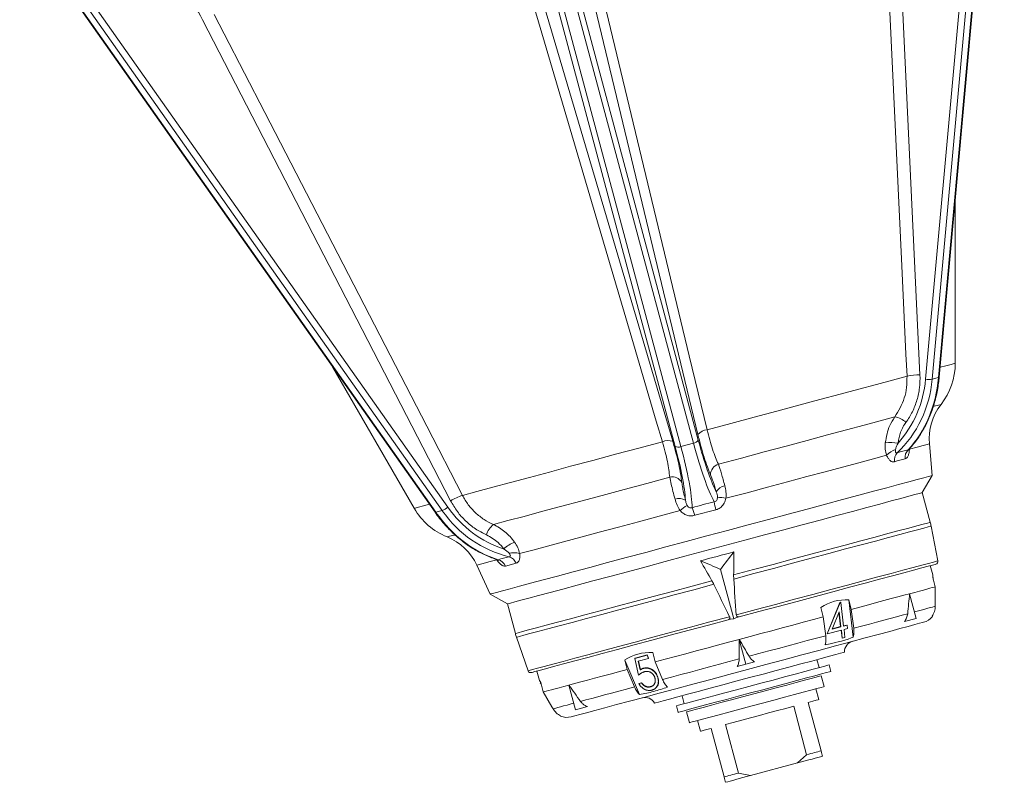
# Model space of a CAD drawing. Header units: millimetres. Extents: x -45 to 292, y -167 to 549.
# Tile 1 of 16: x 100 to 276, y -167 to -30. Entities that reach past the tile are written whole.
import ezdxf

# ---------------------------------------------------------------- set-up
doc = ezdxf.new("R2010")
doc.units = ezdxf.units.MM

msp = doc.modelspace()

# ---------------------------------------------------------------- linework, layer by layer
at = {"color": 7, "linetype": 'Continuous', "lineweight": 15}
for p, q in [((262.3, -94.62), (273.97, 34.09)), ((275.17, 34.08), (263.49, -94.63)), ((264.61, -94.33), (276.29, 34.38)), ((264.74, -94.25), (276.41, 34.46)), ((220.69, -106.1), (189.29, 11.07)), ((190.16, 11.64), (221.55, -105.54)), ((217.41, -106.65), (186.01, 10.52)), ((187.05, 10.47), (218.44, -106.7)), ((256.73, 3.04), (261.29, -93.85)), ((102.2, -11.93), (176.66, -117.56)), ((221.48, -104.52), (199.3, -12.35)), ((99.9, -12.84), (174.37, -118.47)), ((100.05, -12.84), (174.51, -118.47)), ((175.64, -118.17), (101.17, -12.54)), ((190.09, -14.82), (216.96, -105.73)), ((177.15, -116.39), (132.65, -30.21)), ((267.62, -91.76), (267.62, -62.5)), ((155.99, -92.41), (170.62, -117.75)), ((264.61, -94.33), (263.49, -94.63)), ((220.69, -106.1), (218.44, -106.7)), ((263.48, -111.88), (262.98, -106.19)), ((261.71, -114.94), (263.48, -111.88)), ((263.13, -120.26), (261.71, -114.94)), ((175.64, -118.17), (174.51, -118.47)), ((224.7, -118), (220.92, -119.01)), ((264.5, -127.17), (263.29, -120.94)), ((181.86, -127.93), (184.27, -133.11)), ((188.88, -127.6), (187, -128.1)), ((227.91, -137.55), (225.54, -128.7)), ((263.59, -129.69), (263.14, -128.02)), ((227.91, -130.42), (227.89, -129.7)), ((264.03, -131.82), (263.58, -130.14)), ((263.68, -130.16), (263.59, -130.16)), ((184.27, -133.11), (187.33, -134.87)), ((260.62, -137.5), (259.43, -133.05)), ((187.33, -134.87), (188.76, -140.19)), ((243.96, -137.2), (243.51, -135.52)), ((244.63, -140.26), (246.95, -134.61)), ((244.68, -140.27), (247, -134.63)), ((246.95, -134.61), (247.04, -134.59)), ((247, -134.63), (246.95, -134.61)), ((247, -134.63), (247.1, -134.6)), ((247.1, -134.6), (247.04, -134.59)), ((247.1, -134.6), (247.6, -138.84)), ((248.98, -135.86), (248.52, -134.17)), ((249.33, -140.86), (248.52, -134.17)), ((249.41, -139.23), (248.98, -135.86)), ((227.34, -137.61), (226.92, -137.73)), ((227.34, -137.61), (227.91, -137.55)), ((227.91, -137.55), (228.43, -137.32)), ((228.86, -137.21), (228.43, -137.32)), ((244.39, -140.58), (243.96, -137.2)), ((246.81, -136.31), (245.54, -139.39)), ((247.07, -138.95), (246.77, -136.41)), ((247.13, -138.97), (246.81, -136.31)), ((258.51, -138.06), (260.62, -137.5)), ((245.54, -139.39), (247.13, -138.97)), ((245.56, -139.36), (247.07, -138.95)), ((247.13, -138.97), (247.07, -138.95)), ((247.6, -138.81), (248.16, -138.66)), ((247.6, -138.84), (248.22, -138.68)), ((248.29, -139.3), (247.68, -139.47)), ((248.22, -138.68), (248.16, -138.66)), ((248.22, -138.68), (248.29, -139.3)), ((188.96, -140.85), (191.03, -146.86)), ((244.68, -140.27), (244.63, -140.26)), ((247.2, -139.6), (244.68, -140.27)), ((247.32, -141), (247.15, -139.61)), ((247.37, -141.01), (247.2, -139.6)), ((247.37, -141.01), (247.32, -141)), ((247.85, -140.88), (247.37, -141.01)), ((247.68, -139.47), (247.85, -140.88)), ((230.09, -145.68), (228.9, -141.24)), ((210.18, -144.66), (212.36, -144.07)), ((210.18, -144.66), (210.22, -144.62)), ((210.85, -147.64), (210.18, -144.66)), ((210.22, -144.62), (212.4, -144.03)), ((212.61, -144.65), (210.8, -145.14)), ((212.36, -144.07), (212.4, -144.03)), ((212.36, -144.07), (212.61, -144.65)), ((212.4, -144.03), (212.65, -144.61)), ((212.61, -144.65), (212.65, -144.61)), ((213.84, -145.27), (213.39, -143.59)), ((208.82, -146.62), (208.37, -144.93)), ((211.02, -151.12), (208.37, -144.93)), ((210.8, -145.14), (211.15, -146.71)), ((210.84, -145.13), (211.19, -146.67)), ((211.73, -146.43), (211.77, -146.39)), ((215.15, -148.41), (213.84, -145.27)), ((228.54, -146.09), (230.09, -145.68)), ((230.09, -145.68), (231.64, -145.26)), ((243.2, -146.3), (242.81, -144.86)), ((245.32, -146.98), (245.01, -145.82)), ((192.63, -146.91), (193.08, -148.59)), ((210.13, -149.76), (208.82, -146.62)), ((211.15, -146.71), (211.19, -146.67)), ((214.19, -147.83), (214.23, -147.8)), ((244.1, -149.69), (243.58, -147.75)), ((193.23, -149.03), (193.31, -148.99)), ((193.76, -150.65), (193.31, -148.97)), ((199.55, -153.86), (198.36, -149.42)), ((210.89, -149.16), (211.37, -149.04)), ((210.89, -149.16), (210.93, -149.12)), ((210.93, -149.12), (211.41, -149)), ((211.37, -149.04), (211.41, -149)), ((212.98, -149.74), (213.01, -149.7)), ((213.97, -149.91), (214.01, -149.87)), ((218.66, -151.33), (219.05, -152.78)), ((243.17, -152.01), (242.65, -150.07)), ((199.55, -153.86), (201.67, -153.29)), ((217.64, -153.15), (217.95, -154.31)), ((240.98, -161.91), (238.66, -153.22)), ((241.24, -152.52), (243.57, -161.22)), ((219.44, -154.22), (219.95, -156.16)), ((221.4, -155.77), (221.92, -157.7)), ((226.44, -156.49), (228.77, -165.18)), ((226.18, -165.88), (223.85, -157.18)), ((239.34, -163.38), (240.98, -161.91)), ((230.92, -165.64), (239.34, -163.38)), ((228.77, -165.18), (230.92, -165.64))]:
    msp.add_line(p, q, dxfattribs=at)
at = {"color": 7, "linetype": 'Continuous', "lineweight": 15, "flags": 128}
for points in [[(258.97, -94.08), (258.79, -90.12), (258.05, -74.32), (255.08, -11.12), (254.42, 2.81)], [(200.94, -11.52), (201.84, -15.27), (205.46, -30.3), (219.94, -90.42), (223.13, -103.68)], [(215.11, -105.83), (214.02, -102.12), (209.64, -87.29), (192.11, -27.99), (188.25, -14.92)], [(134.77, -29.25), (136.58, -32.76), (143.84, -46.82), (172.87, -103.04), (179.27, -115.43)], [(223.13, -103.68), (227.37, -102.54), (231.55, -101.42), (235.63, -100.33), (239.58, -99.27), (243.37, -98.26), (246.97, -97.29), (250.36, -96.38), (253.51, -95.54), (256.38, -94.77), (258.97, -94.08)], [(225.16, -109.85), (229.29, -108.74), (233.35, -107.65), (237.3, -106.6), (241.1, -105.58), (244.72, -104.61), (248.13, -103.69), (251.29, -102.85), (254.18, -102.07), (256.77, -101.38)], [(179.27, -115.43), (181.86, -114.74), (184.74, -113.97), (187.88, -113.12), (191.27, -112.22), (194.87, -111.25), (198.67, -110.23), (202.62, -109.18), (206.7, -108.08), (210.87, -106.96), (215.11, -105.83)], [(226.52, -115.96), (230.29, -114.95), (233.98, -113.96), (237.57, -113), (241.03, -112.07), (244.32, -111.19), (247.43, -110.36), (250.31, -109.59), (252.95, -108.88), (255.31, -108.24)], [(184.83, -120.66), (187.42, -119.96), (190.31, -119.19), (193.47, -118.34), (196.88, -117.43), (200.5, -116.46), (204.3, -115.44), (208.25, -114.38), (212.31, -113.29), (216.44, -112.18)], [(234.13, -119.75), (237.66, -118.8), (241.08, -117.88), (244.34, -117.01), (247.43, -116.18), (250.31, -115.41), (252.95, -114.7), (255.34, -114.06), (257.46, -113.5), (259.27, -113.01), (260.78, -112.61), (261.96, -112.29), (262.81, -112.06), (263.32, -111.93), (263.48, -111.88)], [(187.33, -134.87), (187.43, -134.85), (187.87, -134.73), (188.64, -134.52), (189.75, -134.23), (191.19, -133.84), (192.93, -133.37), (194.97, -132.83), (197.29, -132.21), (199.86, -131.52), (202.66, -130.77), (205.67, -129.96), (208.85, -129.11), (212.18, -128.22), (215.62, -127.29), (219.15, -126.35), (222.73, -125.39), (226.32, -124.43), (229.9, -123.47), (233.42, -122.52), (236.87, -121.6), (240.19, -120.71), (243.38, -119.86), (246.38, -119.05), (249.18, -118.3), (251.75, -117.61), (254.07, -116.99), (256.11, -116.44), (257.86, -115.98), (259.29, -115.59), (260.4, -115.29), (261.18, -115.09), (261.61, -114.97), (261.71, -114.94)], [(189.52, -125.87), (191.89, -125.24), (194.53, -124.53), (197.41, -123.76), (200.51, -122.93), (203.81, -122.05), (207.27, -121.12), (210.86, -120.16), (214.55, -119.17), (218.31, -118.16)], [(184.27, -133.11), (184.32, -133.09), (184.69, -133), (185.39, -132.81), (186.44, -132.53), (187.81, -132.16), (189.5, -131.7), (191.49, -131.17), (193.77, -130.56), (196.31, -129.88), (199.1, -129.13), (202.1, -128.33), (205.29, -127.47), (208.65, -126.57), (212.14, -125.64), (215.73, -124.68), (219.4, -123.69), (223.1, -122.7), (226.81, -121.71), (230.5, -120.72), (234.13, -119.75)], [(221.92, -127.16), (222.67, -126.96), (223.41, -126.76), (224.16, -126.56), (224.91, -126.36), (225.66, -126.16), (226.41, -125.96), (227.16, -125.76), (227.9, -125.56)], [(264.14, -127.75), (264.01, -127.79), (263.55, -127.91), (262.74, -128.13), (261.61, -128.43), (260.16, -128.82), (258.4, -129.29), (256.35, -129.84), (254.03, -130.46), (251.47, -131.15), (248.68, -131.89), (245.7, -132.69), (242.54, -133.54), (239.25, -134.42), (235.85, -135.33), (232.38, -136.26), (228.86, -137.21)], [(263.59, -129.69), (263.59, -129.74), (263.58, -130.14)], [(259.43, -133.05), (260.36, -132.81), (261.19, -132.58), (261.92, -132.39), (262.55, -132.22), (263.08, -132.08), (263.5, -131.96), (263.82, -131.88), (264.03, -131.82)], [(264.03, -135.31), (264.03, -134.91), (264.03, -131.82)], [(248.98, -135.86), (250.54, -135.44), (252.04, -135.03), (253.48, -134.65), (254.83, -134.29), (256.11, -133.94), (257.3, -133.62), (258.41, -133.33), (259.43, -133.05)], [(228.9, -141.24), (230.84, -140.71), (232.78, -140.19), (234.71, -139.68), (236.61, -139.17), (238.5, -138.66), (240.35, -138.17), (242.18, -137.68), (243.96, -137.2)], [(249.41, -139.23), (250.84, -138.85), (252.22, -138.48), (253.53, -138.13), (254.79, -137.79), (255.97, -137.47), (257.09, -137.18), (258.13, -136.9), (259.09, -136.64)], [(226.92, -137.73), (223.4, -138.67), (219.92, -139.6), (216.52, -140.51), (213.23, -141.39), (210.08, -142.24), (207.09, -143.04), (204.31, -143.78), (201.74, -144.47), (199.42, -145.09), (197.38, -145.64), (195.62, -146.11), (194.16, -146.5), (193.03, -146.81), (192.23, -147.02), (191.76, -147.15), (191.63, -147.18)], [(198.76, -155.11), (198.94, -155.06), (199.45, -154.92), (200.31, -154.69), (201.49, -154.37), (202.99, -153.97), (204.79, -153.49), (206.87, -152.93), (209.21, -152.31), (211.78, -151.62), (214.55, -150.87), (217.5, -150.08), (220.59, -149.26), (223.78, -148.4), (227.04, -147.53), (230.35, -146.64), (233.65, -145.76), (236.91, -144.88), (240.11, -144.03), (243.19, -143.2), (246.14, -142.41), (248.91, -141.67), (251.48, -140.98), (253.82, -140.35), (255.9, -139.8), (257.7, -139.31), (259.2, -138.91), (260.38, -138.59), (261.24, -138.36), (261.76, -138.23), (261.93, -138.18), (261.93, -138.18)], [(230.66, -144.26), (232.43, -143.78), (234.2, -143.31), (235.95, -142.84), (237.69, -142.37), (239.41, -141.91), (241.1, -141.46), (242.76, -141.01), (244.39, -140.58)], [(213.84, -145.27), (215.62, -144.79), (217.44, -144.31), (219.3, -143.81), (221.18, -143.3), (223.09, -142.79), (225.02, -142.28), (226.95, -141.76), (228.9, -141.24)], [(213.72, -152.65), (213.89, -152.6), (214.41, -152.47), (215.26, -152.24), (216.42, -151.93), (217.88, -151.54), (219.59, -151.08), (221.54, -150.56), (223.67, -149.99), (225.94, -149.38), (228.31, -148.74), (230.73, -148.09), (233.16, -147.44), (235.53, -146.81), (237.8, -146.2), (239.93, -145.63), (241.88, -145.11), (243.59, -144.65), (245.05, -144.26), (246.21, -143.94), (247.06, -143.72), (247.57, -143.58), (247.75, -143.53), (247.75, -143.53)], [(215.15, -148.41), (216.78, -147.98), (218.44, -147.53), (220.13, -147.08), (221.85, -146.62), (223.59, -146.15), (225.34, -145.68), (227.11, -145.21), (228.89, -144.73)], [(245.01, -145.82), (245, -145.82), (244.79, -145.88), (244.22, -146.03), (243.33, -146.27), (242.13, -146.59), (240.64, -146.99), (238.92, -147.45), (237.01, -147.96), (234.95, -148.52), (232.79, -149.09), (230.6, -149.68), (228.42, -150.26), (226.32, -150.83), (224.35, -151.35), (222.56, -151.83), (220.99, -152.25), (219.69, -152.6), (218.69, -152.87), (218.01, -153.05), (217.68, -153.14), (217.64, -153.15)], [(198.36, -149.42), (199.38, -149.14), (200.49, -148.85), (201.69, -148.53), (202.96, -148.18), (204.32, -147.82), (205.75, -147.44), (207.25, -147.03), (208.82, -146.62)], [(245.32, -146.98), (245.31, -146.98), (245.1, -147.04), (244.53, -147.19), (243.64, -147.43), (242.44, -147.75), (240.95, -148.15), (239.23, -148.61), (237.32, -149.12), (235.26, -149.67), (233.1, -150.25), (230.91, -150.84), (228.73, -151.42), (226.63, -151.99), (224.66, -152.51), (222.87, -152.99), (221.3, -153.41), (220, -153.76), (219, -154.03), (218.32, -154.21), (217.99, -154.3), (217.95, -154.31)], [(231.51, -150.99), (233.55, -150.44), (235.53, -149.91), (237.4, -149.41), (239.1, -148.96), (240.57, -148.56), (241.79, -148.23), (242.71, -147.99), (243.31, -147.83), (243.57, -147.76), (243.58, -147.75)], [(193.31, -148.97), (193.1, -148.63), (193.08, -148.59)], [(193.76, -150.65), (193.97, -150.59), (194.29, -150.51), (194.72, -150.39), (195.25, -150.25), (195.88, -150.08), (196.61, -149.89), (197.44, -149.66), (198.36, -149.42)], [(200.45, -152.35), (201.41, -152.09), (202.46, -151.81), (203.57, -151.51), (204.76, -151.2), (206.01, -150.86), (207.32, -150.51), (208.7, -150.14), (210.13, -149.76)], [(244.1, -149.69), (244, -149.71), (243.57, -149.83), (242.81, -150.03), (241.74, -150.32), (240.38, -150.68), (238.79, -151.11), (237, -151.59), (235.07, -152.11), (233.05, -152.65), (231, -153.2), (228.99, -153.74), (227.05, -154.25), (225.27, -154.73), (223.67, -155.16), (222.32, -155.52), (221.25, -155.81), (220.48, -156.01), (220.05, -156.13), (219.95, -156.16)], [(195.51, -153.67), (195.31, -153.33), (193.76, -150.65)], [(219.44, -154.22), (219.45, -154.22), (219.71, -154.15), (220.31, -153.99), (221.23, -153.74), (222.45, -153.42), (223.93, -153.02), (225.62, -152.57), (227.49, -152.07), (229.47, -151.54), (231.51, -150.99)], [(238.66, -153.22), (237.26, -153.59), (235.75, -153.99), (234.17, -154.42), (232.55, -154.85), (230.93, -155.29), (229.34, -155.71), (227.83, -156.12), (226.44, -156.49)], [(243.17, -152.01), (243.05, -152.04), (242.68, -152.14), (242.07, -152.3), (241.24, -152.52)], [(223.85, -157.18), (223.02, -157.4), (222.42, -157.57), (222.05, -157.67), (221.92, -157.7)], [(243.83, -162.18), (243.45, -162.29), (243.01, -162.4), (242.51, -162.54), (241.96, -162.68), (241.37, -162.84), (240.73, -163.01), (240.06, -163.19), (239.34, -163.38)], [(240.98, -161.91), (241.35, -161.81), (241.71, -161.71), (242.06, -161.62), (242.39, -161.53), (242.71, -161.45), (243.01, -161.37), (243.3, -161.29), (243.57, -161.22)], [(226.18, -165.88), (226.45, -165.8), (226.74, -165.73), (227.04, -165.64), (227.36, -165.56), (227.69, -165.47), (228.04, -165.38), (228.4, -165.28), (228.77, -165.18)], [(230.92, -165.64), (230.21, -165.83), (229.54, -166.01), (228.9, -166.18), (228.3, -166.34), (227.76, -166.49), (227.26, -166.62), (226.82, -166.74), (226.44, -166.84)]]:
    msp.add_lwpolyline(points, dxfattribs=at)
at = {"color": 8, "linetype": 'Continuous', "lineweight": 15, "flags": 128}
for points in [[(264.9, -92.49), (265.93, -92.21), (266.87, -91.96), (267.43, -91.81), (267.62, -91.76)], [(263.66, -99.53), (263.84, -99.48), (264.62, -99.27), (265.02, -99.17), (265.07, -99.16)], [(259.42, -107.15), (260.81, -106.77), (261.87, -106.49), (262.58, -106.3), (262.94, -106.2), (262.98, -106.19)], [(170.62, -117.75), (170.81, -117.7), (171.38, -117.55), (172.31, -117.3), (173.35, -117.02)], [(227.89, -129.7), (231.46, -128.74), (234.98, -127.8), (238.41, -126.88), (241.73, -125.99), (244.9, -125.14), (247.9, -124.34), (250.69, -123.59), (253.25, -122.91), (255.56, -122.29), (257.59, -121.74), (259.32, -121.28), (260.75, -120.9), (261.85, -120.6), (262.62, -120.4), (263.04, -120.28), (263.13, -120.26)], [(263.29, -120.94), (263.19, -120.96), (262.76, -121.08), (261.98, -121.29), (260.87, -121.59), (259.44, -121.97), (257.69, -122.44), (255.65, -122.98), (253.34, -123.61), (250.77, -124.29), (247.97, -125.04), (244.96, -125.85), (241.78, -126.7), (238.45, -127.59), (235.01, -128.52), (231.49, -129.46), (227.91, -130.42)], [(176.53, -122.88), (176.58, -122.87), (176.98, -122.76), (177.76, -122.55), (177.86, -122.52)], [(181.86, -127.93), (181.9, -127.92), (182.26, -127.82), (182.97, -127.63), (184.03, -127.35), (185.42, -126.97)], [(228.38, -136.85), (231.9, -135.91), (235.39, -134.98), (238.8, -134.06), (242.11, -133.17), (245.29, -132.32), (248.31, -131.51), (251.14, -130.75), (253.75, -130.05), (256.13, -129.42), (258.24, -128.85), (260.07, -128.36), (261.6, -127.95), (262.82, -127.63), (263.71, -127.39), (264.27, -127.23), (264.5, -127.17), (264.5, -127.17)], [(188.76, -140.19), (188.85, -140.16), (189.28, -140.05), (190.04, -139.84), (191.14, -139.55), (192.57, -139.17), (194.3, -138.7), (196.33, -138.16), (198.64, -137.54), (201.2, -136.85), (203.99, -136.1), (206.99, -135.3), (210.16, -134.45), (213.48, -133.56), (216.91, -132.64), (220.43, -131.7), (224, -130.74)], [(224.34, -131.37), (220.77, -132.33), (217.24, -133.28), (213.8, -134.2), (210.47, -135.09), (207.29, -135.94), (204.29, -136.75), (201.49, -137.5), (198.92, -138.19), (196.6, -138.81), (194.56, -139.35), (192.81, -139.82), (191.38, -140.21), (190.27, -140.5), (189.49, -140.71), (189.06, -140.83), (188.96, -140.85)], [(260.3, -136.31), (260.79, -136.18), (261.51, -135.99), (262.15, -135.82), (262.71, -135.67), (263.17, -135.54), (263.55, -135.44), (263.84, -135.37), (264.03, -135.31)], [(191.03, -146.86), (191.03, -146.86), (191.26, -146.8), (191.82, -146.65), (192.72, -146.41), (193.94, -146.08), (195.47, -145.67), (197.3, -145.18), (199.41, -144.62), (201.78, -143.98), (204.39, -143.28), (207.22, -142.52), (210.24, -141.71), (213.42, -140.86), (216.73, -139.97), (220.15, -139.06), (223.63, -138.12), (227.16, -137.18)], [(195.51, -153.67), (195.71, -153.62), (195.99, -153.55), (196.37, -153.44), (196.83, -153.32), (197.39, -153.17), (198.03, -153), (198.75, -152.81), (199.24, -152.68)]]:
    msp.add_lwpolyline(points, dxfattribs=at)
at = {"color": 7, "linetype": 'Continuous', "lineweight": 15}
for centre, radius, start, end in [((255.62, -91.76), 12, 321.9471, 0), ((261.09, -103.8), 9.95, 88.839, 102.2663), ((262.93, -91.15), 3.52, 259.564, 279.0992), ((272.94, -105.32), 10, 141.9471, 185), ((256.21, -105.09), 3.76, 46.7651, 81.3103), ((223.52, -106.49), 2.84, 97.8829, 135.9497), ((216.18, -108.46), 2.84, 74.0509, 112.1167), ((220.54, -104.93), 1.18, 277.028, 329.2755), ((217.98, -105.62), 1.18, 240.7218, 292.9746), ((256.01, -113.49), 7.53, 79.6306, 97.0836), ((258, -110.67), 3.62, 107.3354, 137.8643), ((260.63, -108.68), 2.02, 135.3605, 186.4349), ((258.67, -109.11), 1.96, 137.9587, 189.0138), ((225.75, -111.77), 2.01, 107.3234, 179.2983), ((216.89, -114.14), 2.01, 30.7012, 102.6755), ((226.66, -115.85), 2.15, 99.3151, 151.2713), ((182.3, -124.91), 9.95, 107.7329, 121.1609), ((218.14, -118.13), 2.15, 58.726, 110.6862), ((224.87, -123.18), 7.41, 77.1385, 89.1126), ((181.02, -111.75), 12, 210, 248.0529), ((174.38, -114.88), 3.52, 290.9011, 310.4344), ((223.36, -123.59), 7.41, 120.8884, 132.8592), ((203.28, -124.21), 18.39, 16.4091, 20.9125), ((242.57, -113.68), 18.39, 189.0876, 193.5907), ((187.17, -123.59), 3.76, 128.6883, 163.236), ((253.48, -122.85), 10, 11, 15), ((172.79, -132.15), 10, 25, 68.0529), ((191.54, -130.76), 7.53, 112.918, 130.3685), ((185.14, -128.91), 2.02, 23.5627, 74.6412), ((188.41, -129.32), 3.62, 72.1376, 102.6633), ((187.05, -128.3), 1.96, 20.9856, 72.0415), ((264.01, -127.27), 0.5, 285, 11), ((261.15, -135.28), 3, 285, 322.2284), ((198.42, -137.6), 10, 195, 199), ((249.75, -143.51), 2, 105, 180.5225), ((191.5, -146.7), 0.5, 199, 285), ((211.98, -153.63), 2, 29.4775, 105), ((197.99, -152.21), 3, 247.8585, 285)]:
    msp.add_arc(centre, radius, start, end, dxfattribs=at)
at = {"color": 8, "linetype": 'Continuous', "lineweight": 15}
for centre, start, end in [((264.61, -94.19), 271.3107, 334.5208), ((174.45, -118.35), 235.4896, 298.6939)]:
    msp.add_arc(centre, 0.142, start, end, dxfattribs=at)
at = {"color": 7, "linetype": 'Continuous', "lineweight": 15}
for centre, major_axis, ratio, start_param, end_param in [((242.54, -91.35), (-11.24, 19.03), 0.934918, 3.349474, 4.055919), ((242.21, -91.51), (-11.21, 17.89), 0.93727, 3.402653, 4.030853), ((247.24, -90.09), (-3.85, 21.69), 0.786322, 3.672467, 4.378912), ((223.01, -96.65), (-4, 20.67), 0.161522, 1.983649, 2.61185), ((211.71, -99.68), (-6.87, 19.9), 0.161522, 3.671336, 4.299536), ((212.64, -99.36), (-7.13, 20.87), 0.154249, 3.594126, 4.300571), ((222.04, -96.84), (-4.26, 21.63), 0.154249, 1.982614, 2.689059), ((192.14, -104.85), (0.22, 22.1), 0.934918, 2.227266, 2.933711), ((192.5, -104.83), (0.76, 21.1), 0.93727, 2.252332, 2.880533), ((187.44, -106.11), (-7.52, 20.71), 0.786322, 1.904273, 2.610718), ((266.07, -279.95), (-27.59, 211.34), 0.124839, 0.735511, 0.763803), ((266.07, -279.95), (-81.77, 196.83), 0.124839, 5.519382, 5.547675), ((256.99, -211.58), (-23.33, 178.22), 0.115283, 1.082949, 1.123106), ((239.73, -216.2), (-68.91, 166), 0.115283, 5.160079, 5.200236), ((261.28, -262.09), (-14.18, 127.89), 0.243013, 6.237963, 6.402532), ((261.28, -262.09), (-51.67, 117.85), 0.243013, 6.163839, 6.328408)]:
    msp.add_ellipse(centre, major_axis=major_axis, ratio=ratio, start_param=start_param, end_param=end_param, dxfattribs=at)
for points, knots in [([(132.65, -30.21), (131.72, -28.4), (130.67, -26.69), (128.94, -24.25), (128.33, -23.45), (127.06, -21.91), (126.39, -21.16), (124.34, -19.01), (122.89, -17.7), (119.82, -15.29), (118.21, -14.21), (116.51, -13.23)], [0, 0, 0, 0, 0.25, 0.25, 0.375, 0.375, 0.5, 0.5, 0.75, 0.75, 1, 1, 1, 1]), ([(256.77, -101.38), (257.43, -100.29), (258.42, -98.65), (258.96, -96.07), (258.97, -94.75), (258.97, -94.08)], [0, 0, 0, 0, 0.495916, 0.744104, 1, 1, 1, 1]), ([(261.29, -93.85), (261.33, -94.63), (261.3, -95.39), (261.12, -96.9), (260.97, -97.64), (260.53, -99.1), (260.26, -99.79), (259.6, -101.12), (259.22, -101.75), (258.78, -102.35)], [0, 0, 0, 0, 0.25, 0.25, 0.5, 0.5, 0.75, 0.75, 1, 1, 1, 1]), ([(261.38, -104.51), (261.78, -103.83), (262.58, -102.48), (263.5, -100.22), (264.2, -97.83), (264.58, -95.82), (264.7, -94.61), (264.74, -94.25)], [0, 0, 0, 0, 0.2263576, 0.4528413, 0.679215, 0.9055017, 1, 1, 1, 1]), ([(255.08, -106.01), (255.27, -104.95), (255.57, -103.26), (256.45, -101.88), (256.77, -101.38)], [0, 0, 0, 0, 0.634401, 1, 1, 1, 1]), ([(258.78, -102.35), (258.58, -102.62), (258.41, -102.9), (258.09, -103.49), (257.95, -103.8), (257.59, -104.74), (257.44, -105.39), (257.37, -106.08)], [0, 0, 0, 0, 0.25, 0.25, 0.5, 0.5, 1, 1, 1, 1]), ([(223.13, -103.68), (223.28, -104.31), (223.44, -104.92), (223.77, -106.08), (223.94, -106.64), (224.28, -107.7), (224.46, -108.19), (224.8, -109.08), (224.98, -109.48), (225.16, -109.85)], [0, 0, 0, 0, 0.25, 0.25, 0.5, 0.5, 0.75, 0.75, 1, 1, 1, 1]), ([(216.44, -112.18), (216.34, -111.3), (216.17, -109.97), (215.64, -107.68), (215.29, -106.45), (215.11, -105.83)], [0, 0, 0, 0, 0.495916, 0.744104, 1, 1, 1, 1]), ([(216.96, -105.73), (217.16, -106.44), (217.57, -107.88), (218.05, -109.84), (218.42, -111.65), (218.55, -112.62), (218.61, -113.12)], [0, 0, 0, 0, 0.248049, 0.503697, 0.748323, 1, 1, 1, 1]), ([(223.75, -111.74), (223.56, -111.31), (223.37, -110.83), (222.99, -109.78), (222.79, -109.21), (222.4, -107.97), (222.21, -107.32), (221.84, -105.96), (221.66, -105.25), (221.48, -104.52)], [0, 0, 0, 0, 0.25, 0.25, 0.5, 0.5, 0.75, 0.75, 1, 1, 1, 1]), ([(259.22, -107.28), (259.49, -106.98), (260.26, -106.12), (260.99, -105.2), (261.38, -104.51), (261.38, -104.51)], [0, 0, 0, 0, 0.349902, 0.999391, 1, 1, 1, 1]), ([(255.31, -108.24), (255.19, -107.9), (255.12, -107.54), (255.04, -106.78), (255.05, -106.4), (255.08, -106.01)], [0, 0, 0, 0, 0.5, 0.5, 1, 1, 1, 1]), ([(256.92, -107.22), (256.9, -107.3), (256.9, -107.39), (256.89, -107.55), (256.9, -107.62), (256.94, -107.75), (256.98, -107.8), (257.08, -107.84), (257.15, -107.83), (257.21, -107.8)], [0, 0, 0, 0, 0.25, 0.25, 0.5, 0.5, 0.75, 0.75, 1, 1, 1, 1]), ([(257.37, -106.08), (257.27, -106.26), (257.18, -106.45), (257.02, -106.83), (256.95, -107.03), (256.92, -107.22)], [0, 0, 0, 0, 0.5, 0.5, 1, 1, 1, 1]), ([(259.42, -107.15), (259.4, -107.38), (259.37, -107.59), (259.31, -107.9), (259.28, -108), (259.23, -108.18), (259.2, -108.27), (259.1, -108.5), (259.01, -108.64), (258.83, -108.83), (258.73, -108.89), (258.62, -108.91)], [0, 0, 0, 0, 0.25, 0.25, 0.375, 0.375, 0.5, 0.5, 0.75, 0.75, 1, 1, 1, 1]), ([(259.15, -107.4), (259.15, -107.4), (259.14, -107.41), (259.17, -107.36), (259.21, -107.28), (259.28, -107.23), (259.29, -107.22)], [0, 0, 0, 0, 0.009981, 0.414792, 0.923258, 1, 1, 1, 1]), ([(256.73, -109.42), (256.6, -109.46), (256.47, -109.46), (256.21, -109.39), (256.08, -109.32), (255.89, -109.15), (255.83, -109.09), (255.71, -108.95), (255.66, -108.88), (255.5, -108.64), (255.4, -108.45), (255.31, -108.24)], [0, 0, 0, 0, 0.25, 0.25, 0.5, 0.5, 0.625, 0.625, 0.75, 0.75, 1, 1, 1, 1]), ([(225.16, -109.85), (225.33, -110.34), (225.52, -110.91), (225.81, -111.89), (225.91, -112.24), (226.11, -112.96), (226.21, -113.33), (226.31, -113.72)], [0, 0, 0, 0, 0.5, 0.5, 0.75, 0.75, 1, 1, 1, 1]), ([(217.38, -116.12), (217.13, -115.17), (216.73, -113.67), (216.52, -112.58), (216.44, -112.18)], [0, 0, 0, 0, 0.634398, 1, 1, 1, 1]), ([(224.77, -114.81), (224.69, -114.5), (224.6, -114.2), (224.43, -113.63), (224.34, -113.35), (224.08, -112.58), (223.91, -112.13), (223.75, -111.74)], [0, 0, 0, 0, 0.25, 0.25, 0.5, 0.5, 1, 1, 1, 1]), ([(218.61, -113.12), (218.65, -113.44), (218.77, -114.32), (219.07, -115.53), (219.26, -116.29)], [0, 0, 0, 0, 0.366254, 1, 1, 1, 1]), ([(226.31, -113.72), (226.4, -114.07), (226.47, -114.43), (226.56, -115.18), (226.57, -115.57), (226.52, -115.96)], [0, 0, 0, 0, 0.5, 0.5, 1, 1, 1, 1]), ([(183.58, -122.5), (182.92, -122.17), (181.57, -121.5), (179.83, -120.06), (178.3, -118.37), (177.54, -117.06), (177.15, -116.39)], [0, 0, 0, 0, 0.249907, 0.507281, 0.750093, 1, 1, 1, 1]), ([(179.27, -115.43), (179.58, -116.02), (179.93, -116.58), (180.71, -117.62), (181.15, -118.11), (182.1, -119), (182.61, -119.4), (183.67, -120.1), (184.24, -120.4), (184.83, -120.66)], [0, 0, 0, 0, 0.25, 0.25, 0.5, 0.5, 0.75, 0.75, 1, 1, 1, 1]), ([(218.31, -118.16), (218.08, -117.84), (217.9, -117.51), (217.6, -116.82), (217.48, -116.46), (217.38, -116.12)], [0, 0, 0, 0, 0.5, 0.5, 1, 1, 1, 1]), ([(219.26, -116.29), (219.28, -116.43), (219.33, -116.74), (219.48, -117.06), (219.55, -117.23)], [0, 0, 0, 0, 0.470694, 1, 1, 1, 1]), ([(224.41, -116.58), (224.51, -116.57), (224.6, -116.54), (224.76, -116.43), (224.83, -116.36), (224.92, -116.19), (224.95, -116.11), (224.98, -115.94), (224.99, -115.86), (224.99, -115.77)], [0, 0, 0, 0, 0.25, 0.25, 0.5, 0.5, 0.75, 0.75, 1, 1, 1, 1]), ([(226.52, -115.96), (226.44, -116.26), (226.27, -116.85), (225.69, -117.56), (225.11, -117.89), (224.77, -117.98), (224.7, -118)], [0, 0, 0, 0, 0.320174, 0.636799, 0.92184, 1, 1, 1, 1]), ([(224.99, -115.77), (224.99, -115.59), (224.96, -115.42), (224.88, -115.11), (224.82, -114.96), (224.77, -114.81)], [0, 0, 0, 0, 0.5, 0.5, 1, 1, 1, 1]), ([(220.92, -119.01), (220.68, -119.08), (220.45, -119.11), (219.96, -119.1), (219.72, -119.06), (219.38, -118.94), (219.27, -118.89), (219.05, -118.78), (218.95, -118.71), (218.65, -118.51), (218.47, -118.34), (218.31, -118.16)], [0, 0, 0, 0, 0.25, 0.25, 0.5, 0.5, 0.625, 0.625, 0.75, 0.75, 1, 1, 1, 1]), ([(219.55, -117.23), (219.59, -117.3), (219.64, -117.37), (219.76, -117.5), (219.82, -117.56), (219.98, -117.65), (220.07, -117.69), (220.27, -117.7), (220.37, -117.68), (220.46, -117.64)], [0, 0, 0, 0, 0.25, 0.25, 0.5, 0.5, 0.75, 0.75, 1, 1, 1, 1]), ([(174.37, -118.47), (174.63, -118.83), (175.41, -119.89), (176.82, -121.51), (178.64, -123.2), (180.6, -124.66), (182.65, -125.85), (184.35, -126.58), (185.36, -126.9), (185.66, -126.99)], [0, 0, 0, 0, 0.089188, 0.257084, 0.425212, 0.593546, 0.76211, 0.930884, 1, 1, 1, 1]), ([(184.83, -120.66), (185.57, -121), (186.26, -121.43), (187.22, -122.23), (187.52, -122.52), (188.09, -123.14), (188.36, -123.48), (188.61, -123.83)], [0, 0, 0, 0, 0.5, 0.5, 0.75, 0.75, 1, 1, 1, 1]), ([(186.66, -125.02), (186.35, -124.63), (185.5, -123.56), (184.32, -122.91), (183.58, -122.5)], [0, 0, 0, 0, 0.366074, 1, 1, 1, 1]), ([(187.62, -125.79), (187.5, -125.63), (187.34, -125.5), (187.01, -125.25), (186.84, -125.14), (186.66, -125.02)], [0, 0, 0, 0, 0.5, 0.5, 1, 1, 1, 1]), ([(188.61, -123.83), (188.83, -124.14), (189.02, -124.47), (189.34, -125.15), (189.46, -125.51), (189.52, -125.87)], [0, 0, 0, 0, 0.5, 0.5, 1, 1, 1, 1]), ([(187, -128.1), (186.87, -128.12), (186.62, -128.14), (186.14, -127.84), (185.74, -127.42), (185.5, -127.09), (185.42, -126.97)], [0, 0, 0, 0, 0.276823, 0.55641, 0.839527, 1, 1, 1, 1]), ([(185.57, -126.97), (185.57, -126.97), (185.61, -126.98), (185.65, -126.98), (185.67, -126.97), (185.68, -126.96)], [0, 0, 0, 0, 0.01803, 0.586438, 1, 1, 1, 1]), ([(185.57, -126.98), (185.61, -126.99), (185.72, -127.01), (185.78, -127.06), (185.77, -127.05), (185.77, -127.05)], [0, 0, 0, 0, 0.335544, 0.833508, 1, 1, 1, 1]), ([(187.66, -126.43), (187.73, -126.43), (187.79, -126.4), (187.86, -126.32), (187.87, -126.26), (187.84, -126.13), (187.81, -126.06), (187.73, -125.92), (187.68, -125.85), (187.62, -125.79)], [0, 0, 0, 0, 0.25, 0.25, 0.5, 0.5, 0.75, 0.75, 1, 1, 1, 1]), ([(189.52, -125.87), (189.55, -126.09), (189.56, -126.3), (189.55, -126.59), (189.54, -126.69), (189.5, -126.86), (189.48, -126.95), (189.4, -127.18), (189.32, -127.31), (189.13, -127.5), (189.01, -127.57), (188.88, -127.6)], [0, 0, 0, 0, 0.25, 0.25, 0.375, 0.375, 0.5, 0.5, 0.75, 0.75, 1, 1, 1, 1]), ([(263.68, -130.49), (263.68, -130.39), (263.68, -130.19), (263.68, -130.17), (263.68, -130.16)], [0, 0, 0, 0, 0.476515, 1, 1, 1, 1]), ([(263.46, -137.07), (263.54, -136.96), (263.79, -136.57), (264, -135.96), (264.02, -135.47), (264.03, -135.31)], [0, 0, 0, 0, 0.214224, 0.752994, 1, 1, 1, 1]), ([(227.16, -137.18), (227.19, -137.25), (227.2, -137.32), (227.2, -137.45), (227.18, -137.51), (227.1, -137.65), (227.01, -137.7), (226.92, -137.73)], [0, 0, 0, 0, 0.25, 0.25, 0.5, 0.5, 1, 1, 1, 1]), ([(228.38, -136.85), (228.38, -136.93), (228.4, -137), (228.47, -137.11), (228.52, -137.15), (228.66, -137.23), (228.76, -137.23), (228.86, -137.21)], [0, 0, 0, 0, 0.25, 0.25, 0.5, 0.5, 1, 1, 1, 1]), ([(259.09, -136.64), (259.07, -136.9), (259, -137.15), (258.8, -137.63), (258.66, -137.85), (258.51, -138.06)], [0, 0, 0, 0, 0.5, 0.5, 1, 1, 1, 1]), ([(249.33, -140.86), (249.33, -140.83), (249.41, -140.56), (249.48, -140.03), (249.43, -139.47), (249.41, -139.23)], [0, 0, 0, 0, 0.0618921, 0.6034317, 1, 1, 1, 1]), ([(244.31, -142.2), (244.32, -142.17), (244.39, -141.9), (244.46, -141.37), (244.41, -140.81), (244.39, -140.58)], [0, 0, 0, 0, 0.0618937, 0.6034412, 1, 1, 1, 1]), ([(244.31, -142.2), (245.88, -141.87), (247.56, -141.52), (249.21, -140.9), (249.33, -140.86)], [0, 0, 0, 0, 0.929456, 1, 1, 1, 1]), ([(228.89, -144.73), (228.88, -144.99), (228.85, -145.23), (228.73, -145.69), (228.64, -145.9), (228.54, -146.09)], [0, 0, 0, 0, 0.5, 0.5, 1, 1, 1, 1]), ([(231.64, -145.26), (231.41, -145.1), (231.04, -144.84), (230.76, -144.42), (230.66, -144.26)], [0, 0, 0, 0, 0.6093646, 1, 1, 1, 1]), ([(211.15, -146.71), (211.2, -146.67), (211.3, -146.61), (211.44, -146.53), (211.58, -146.47), (211.68, -146.44), (211.73, -146.43)], [0, 0, 0, 0, 0.2750684, 0.5329015, 0.7739735, 1, 1, 1, 1]), ([(211.19, -146.67), (211.24, -146.64), (211.33, -146.57), (211.48, -146.5), (211.62, -146.43), (211.72, -146.4), (211.77, -146.39)], [0, 0, 0, 0, 0.2750684, 0.5329015, 0.7739735, 1, 1, 1, 1]), ([(211.73, -146.43), (211.79, -146.41), (211.91, -146.38), (212.09, -146.37), (212.27, -146.36), (212.45, -146.38), (212.63, -146.41), (212.8, -146.46), (212.98, -146.54), (213.15, -146.63), (213.32, -146.73), (213.48, -146.85), (213.63, -146.98), (213.76, -147.13), (213.89, -147.28), (214, -147.46), (214.11, -147.64), (214.16, -147.77), (214.19, -147.83)], [0, 0, 0, 0, 0.0658076, 0.1293943, 0.1908941, 0.2512811, 0.310815, 0.370371, 0.4307683, 0.4928813, 0.5551039, 0.6160671, 0.677256, 0.7382598, 0.8007621, 0.8647776, 0.9310453, 1, 1, 1, 1]), ([(211.77, -146.39), (211.83, -146.37), (211.95, -146.35), (212.13, -146.33), (212.31, -146.32), (212.49, -146.34), (212.67, -146.37), (212.84, -146.43), (213.02, -146.5), (213.19, -146.59), (213.36, -146.69), (213.52, -146.81), (213.67, -146.94), (213.8, -147.09), (213.93, -147.24), (214.04, -147.42), (214.15, -147.6), (214.2, -147.73), (214.23, -147.8)], [0, 0, 0, 0, 0.0658076, 0.1293943, 0.1908941, 0.2512811, 0.310815, 0.370371, 0.4307683, 0.4928813, 0.5551039, 0.6160671, 0.677256, 0.7382598, 0.8007621, 0.8647776, 0.9310453, 0.9999972, 0.9999972, 0.9999972, 0.9999972]), ([(211.89, -147.03), (211.85, -147.04), (211.77, -147.07), (211.64, -147.12), (211.52, -147.18), (211.39, -147.25), (211.25, -147.33), (211.12, -147.42), (210.98, -147.52), (210.89, -147.6), (210.85, -147.64)], [0, 0, 0, 0, 0.102203, 0.211023, 0.3251, 0.446502, 0.573788, 0.708901, 0.850358, 1, 1, 1, 1]), ([(213.71, -147.94), (213.69, -147.9), (213.65, -147.81), (213.58, -147.68), (213.5, -147.57), (213.41, -147.46), (213.31, -147.36), (213.21, -147.27), (213.09, -147.2), (212.97, -147.13), (212.85, -147.07), (212.72, -147.03), (212.59, -147), (212.45, -146.98), (212.32, -146.97), (212.18, -146.98), (212.03, -147), (211.94, -147.02), (211.89, -147.03)], [0, 0, 0, 0, 0.065351, 0.127916, 0.18836, 0.247216, 0.30563, 0.36377, 0.422661, 0.482687, 0.5433, 0.604118, 0.664965, 0.727413, 0.791468, 0.858055, 0.927037, 1, 1, 1, 1]), ([(212.98, -149.74), (213.02, -149.73), (213.11, -149.7), (213.23, -149.64), (213.35, -149.58), (213.45, -149.5), (213.54, -149.41), (213.62, -149.31), (213.69, -149.2), (213.75, -149.08), (213.8, -148.95), (213.83, -148.81), (213.85, -148.67), (213.85, -148.53), (213.84, -148.39), (213.81, -148.24), (213.77, -148.09), (213.73, -147.99), (213.71, -147.94)], [0, 0, 0, 0, 0.064207, 0.126425, 0.18768, 0.248216, 0.308305, 0.369661, 0.431699, 0.495947, 0.559758, 0.622295, 0.683911, 0.745092, 0.80674, 0.869087, 0.93329, 1, 1, 1, 1]), ([(214.19, -147.83), (214.21, -147.88), (214.25, -147.97), (214.3, -148.11), (214.34, -148.25), (214.37, -148.39), (214.39, -148.53), (214.4, -148.66), (214.4, -148.8), (214.39, -148.93), (214.38, -149.06), (214.36, -149.19), (214.33, -149.31), (214.29, -149.42), (214.24, -149.53), (214.18, -149.63), (214.12, -149.73), (214.04, -149.82), (213.97, -149.91), (213.88, -149.99), (213.78, -150.07), (213.68, -150.13), (213.57, -150.19), (213.45, -150.24), (213.33, -150.29), (213.24, -150.32), (213.2, -150.33)], [0, 0, 0, 0, 0.044014, 0.087434, 0.130118, 0.172554, 0.214555, 0.256298, 0.298438, 0.340849, 0.382715, 0.423924, 0.464246, 0.504074, 0.543862, 0.583567, 0.623094, 0.663229, 0.703551, 0.743938, 0.784541, 0.82575, 0.867757, 0.910745, 0.954914, 1, 1, 1, 1]), ([(214.23, -147.8), (214.33, -148.1), (214.51, -148.7), (214.37, -149.46), (214.08, -149.75), (213.98, -149.85)], [0, 0, 0, 0, 0.398557, 0.796469, 1, 1, 1, 1]), ([(193.23, -149.03), (193.24, -149.05), (193.26, -149.09), (193.33, -149.19), (193.4, -149.32), (193.4, -149.32)], [0, 0, 0, 0, 0.49136, 0.982707, 1, 1, 1, 1]), ([(211.02, -151.12), (210.93, -151.04), (210.85, -150.95), (210.69, -150.75), (210.61, -150.65), (210.46, -150.42), (210.39, -150.29), (210.25, -150.03), (210.19, -149.9), (210.13, -149.76)], [0, 0, 0, 0, 0.25, 0.25, 0.5, 0.5, 0.75, 0.75, 1, 1, 1, 1]), ([(213.2, -150.33), (213.14, -150.34), (213.04, -150.37), (212.88, -150.39), (212.71, -150.39), (212.55, -150.38), (212.39, -150.35), (212.23, -150.31), (212.07, -150.25), (211.91, -150.18), (211.76, -150.09), (211.61, -149.99), (211.47, -149.88), (211.34, -149.76), (211.22, -149.63), (211.1, -149.48), (210.99, -149.33), (210.92, -149.22), (210.89, -149.16)], [0, 0, 0, 0, 0.065421, 0.128708, 0.190236, 0.250724, 0.310637, 0.370766, 0.431615, 0.493523, 0.555883, 0.617342, 0.678668, 0.740711, 0.802985, 0.866803, 0.932347, 1, 1, 1, 1]), ([(211.02, -151.12), (211.88, -150.98), (212.73, -150.79), (214.41, -150.34), (215.24, -150.09), (216.03, -149.78)], [0, 0, 0, 0, 0.5, 0.5, 1, 1, 1, 1]), ([(211.37, -149.04), (211.4, -149.09), (211.47, -149.19), (211.58, -149.32), (211.7, -149.43), (211.82, -149.53), (211.95, -149.61), (212.09, -149.67), (212.23, -149.72), (212.38, -149.76), (212.53, -149.78), (212.69, -149.78), (212.83, -149.77), (212.93, -149.75), (212.98, -149.74)], [0, 0, 0, 0, 0.094687, 0.181994, 0.264377, 0.34218, 0.418618, 0.496509, 0.577369, 0.661511, 0.746733, 0.831258, 0.915206, 1, 1, 1, 1]), ([(211.41, -149), (211.44, -149.05), (211.51, -149.15), (211.62, -149.28), (211.74, -149.39), (211.86, -149.49), (211.99, -149.57), (212.12, -149.63), (212.27, -149.68), (212.42, -149.72), (212.57, -149.74), (212.72, -149.74), (212.87, -149.73), (212.97, -149.71), (213.01, -149.7)], [0, 0, 0, 0, 0.094687, 0.181994, 0.264377, 0.34218, 0.418618, 0.496509, 0.577369, 0.661511, 0.746733, 0.831258, 0.915206, 1, 1, 1, 1]), ([(213.01, -149.7), (213.22, -149.64), (213.44, -149.58), (213.54, -149.4), (213.54, -149.4)], [0, 0, 0, 0, 0.972216, 1, 1, 1, 1]), ([(216.03, -149.78), (215.95, -149.7), (215.87, -149.61), (215.71, -149.41), (215.63, -149.3), (215.48, -149.07), (215.41, -148.95), (215.27, -148.69), (215.21, -148.55), (215.15, -148.41)], [0, 0, 0, 0, 0.25, 0.25, 0.5, 0.5, 0.75, 0.75, 1, 1, 1, 1]), ([(201.67, -153.29), (201.38, -153.15), (200.92, -152.92), (200.58, -152.51), (200.45, -152.35)], [0, 0, 0, 0, 0.609365, 1, 1, 1, 1]), ([(196.88, -154.91), (196.74, -154.85), (196.6, -154.77), (196.34, -154.6), (196.21, -154.5), (195.87, -154.19), (195.67, -153.94), (195.51, -153.67)], [0, 0, 0, 0, 0.25, 0.25, 0.5, 0.5, 1, 1, 1, 1])]:
    msp.add_open_spline(points, degree=3, knots=knots, dxfattribs=at)
for points in [[(257.21, -107.8), (257.92, -107.57), (258.58, -107.4), (259.19, -107.27)], [(258.62, -108.91), (258.04, -109.03), (257.41, -109.2), (256.73, -109.42)], [(220.46, -117.64), (221.77, -117.26), (223.08, -116.91), (224.41, -116.58)], [(185.68, -126.96), (186.28, -126.77), (186.93, -126.59), (187.66, -126.43)], [(225.54, -128.7), (226.31, -127.63), (227.1, -126.58), (227.9, -125.56)], [(221.92, -127.16), (223.13, -127.64), (224.33, -128.16), (225.54, -128.7)], [(224, -130.74), (224.12, -130.95), (224.24, -131.16), (224.34, -131.37)], [(259.43, -133.05), (259.32, -134.25), (259.21, -135.44), (259.09, -136.64)], [(228.9, -141.24), (228.9, -142.4), (228.89, -143.57), (228.89, -144.73)], [(230.66, -144.26), (230.07, -143.25), (229.48, -142.25), (228.9, -141.24)], [(200.45, -152.35), (199.75, -151.38), (199.05, -150.4), (198.36, -149.42)], [(243.57, -161.22), (243.66, -161.57), (243.75, -161.9), (243.83, -162.18)], [(226.44, -166.84), (226.36, -166.56), (226.28, -166.23), (226.18, -165.88)]]:
    msp.add_open_spline(points, degree=3, dxfattribs=at)
at = {"color": 8, "linetype": 'Continuous', "lineweight": 15}
msp.add_open_spline([(259.19, -107.27), (259.2, -107.27), (259.22, -107.27), (259.25, -107.26), (259.28, -107.22), (259.28, -107.22)], degree=3, knots=[0, 0, 0, 0, 0.30364, 0.895406, 1, 1, 1, 1], dxfattribs=at)

doc.saveas('drawing.dxf')
